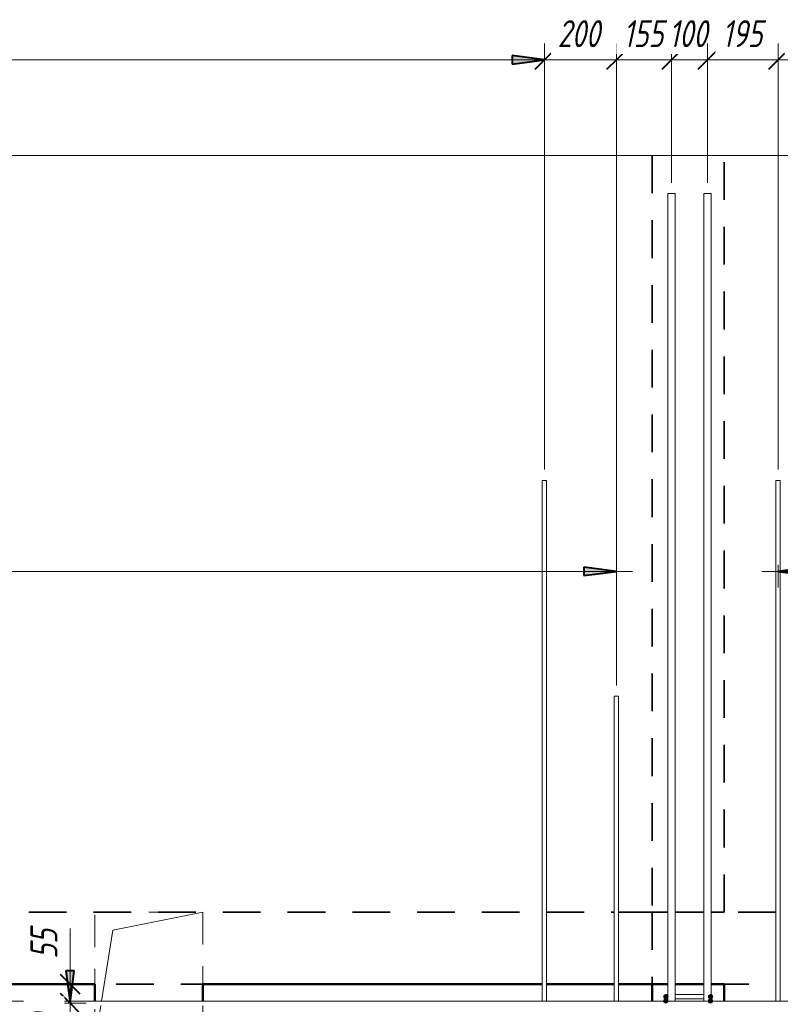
# Model space of a CAD drawing. Header units: millimetres. Extents: x -17457 to 38668, y -1477 to 6786.
# Tile 47 of 104: x 4073 to 6188, y 3844 to 6581. Entities that reach past the tile are written whole.
import ezdxf

# ---------------------------------------------------------------- set-up
doc = ezdxf.new("R2010")
doc.units = ezdxf.units.MM
doc.linetypes.add('01 Штриховая _4 мм_', pattern=[180, 105, -75])
doc.linetypes.add('ADSK_Невидимые', pattern=[150, 90, -60])
for name, color, linetype, lineweight in [('A-____-____-DIMS', 211, 'Continuous', 9), ('A-____-____-DIMS-30', 211, 'Continuous', 9), ('A-DETL-GENF-HDLN', 90, 'ADSK_Невидимые', 20), ('A-DETL-GENF-OTLN', 92, 'Continuous', 20), ('A-DOOR-____-OTLN', 31, 'Continuous', 20), ('A-FLOR-____-MCUT', 192, 'Continuous', 50), ('A-FLOR-____-OTLN', 192, 'Continuous', 20), ('A-WALL-____-MCUT', 113, 'Continuous', 50), ('A-WALL-____-OTLN', 113, 'Continuous', 20), ('S-RBAR-____-MCUT', 171, 'Continuous', 20), ('S-RBAR-____-OTLN', 171, 'Continuous', 100)]:
    doc.layers.add(name, color=color, linetype=linetype, lineweight=lineweight)
doc.styles.add('GOST Common_I_1', font='GOST Common Italic.ttf', dxfattribs={"width": 0.8, "height": 75})
doc.dimstyles.new('ADSK_Для_арматуры_Основной_2_5_мм_шаг_кол-во_Стрелки_точный', dxfattribs={"dimscale": 304.8, "dimtxt": 0.247469, "dimasz": 0.295276, "dimexe": 0.147638, "dimexo": 0.000484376, "dimgap": 0.03937, "dimtad": 1, "dimdec": 0, "dimlfac": 304.8, "dimdsep": 46, "dimtxsty": 'GOST Common_I_1', "dimsah": 1, "dimcen": 0.09, "dimdle": 0.147638, "dimazin": 0, "dimtfac": 1, "dimtdec": 4, "dimtix": 1, "dimtmove": 0, "dimatfit": 3, "dimfxl": 1, "dimtvp": 1, "dimtfill": 1, "dimtolj": 1, "dimtzin": 0, "dimarcsym": 2})
doc.dimstyles.new('ADSK_Округление_5мм__Узкий_', dxfattribs={"dimscale": 304.8, "dimtxt": 0.247469, "dimasz": 0.177165, "dimexe": 0.147638, "dimexo": 0.000322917, "dimgap": 0.03937, "dimtad": 1, "dimdec": 0, "dimlfac": 304.8, "dimrnd": 5, "dimdsep": 46, "dimtxsty": 'GOST Common_I_1', "dimblk1": 'OBLIQUE', "dimblk2": 'OBLIQUE', "dimsah": 1, "dimcen": 0.09, "dimdle": 0.147638, "dimazin": 0, "dimtfac": 1, "dimtdec": 4, "dimtix": 1, "dimtmove": 1, "dimatfit": 3, "dimfxl": 1, "dimtvp": 1, "dimtfill": 1, "dimtolj": 1, "dimtzin": 0, "dimlwd": 20, "dimlwe": 20, "dimarcsym": 2})
doc.dimstyles.new('ADSK_Округление_5мм__Узкий__1', dxfattribs={"dimscale": 304.8, "dimtxt": 0.247469, "dimasz": 0.177165, "dimexe": 0.147638, "dimexo": 0.000322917, "dimgap": 0.03937, "dimtad": 1, "dimdec": 0, "dimlfac": 304.8, "dimrnd": 5, "dimdsep": 46, "dimtxsty": 'GOST Common_I_1', "dimblk1": 'OBLIQUE', "dimblk2": 'OBLIQUE', "dimsah": 1, "dimcen": 0.09, "dimdle": 0.147638, "dimazin": 0, "dimtfac": 1, "dimtdec": 4, "dimtix": 1, "dimtmove": 0, "dimatfit": 3, "dimfxl": 1, "dimtvp": 1, "dimtfill": 1, "dimtolj": 1, "dimtzin": 0, "dimlwd": 20, "dimlwe": 20, "dimarcsym": 2})

# ---------------------------------------------------------------- blocks, each defined once
blk = doc.blocks.new('ADSK_Дверь_ПроемПрямоугольный - ADSK_Дверь_ПроемПрямоугольный-V4-КЖ1_Р_ВЭ1_Армирование_10')
at = {"layer": 'A-DETL-GENF-HDLN'}
for p, q in [((-12350, 3852.6), (-12350, 4100)), ((-12350, 4100), (-12050, 4100)), ((-12050, 4100), (-12050, 3852.6)), ((-12350, 3740), (-12350, 3840.6)), ((-12050, 3840.6), (-12050, 3740))]:
    blk.add_line(p, q, dxfattribs=at)
at = {"layer": 'A-DETL-GENF-OTLN'}
for p, q in [((-12300, 4050), (-12050, 4100)), ((-12331.8, 3852.6), (-12300, 4050)), ((-12350, 3740), (-12333.8, 3840.6))]:
    blk.add_line(p, q, dxfattribs=at)
blk = doc.blocks.new('ADSK_Обрыв_Линия - ADSK_Обрыв_линия-1412201-КЖ1_Р_ВЭ1_Армирование_10')
at = {"layer": 'A-DETL-GENF-OTLN'}
blk.add_line((-12791.2, 6203.2), (-9000, 6203.2), dxfattribs=at)
blk = doc.blocks.new('DIMBLOCK124-КЖ1_Р_ВЭ1_Армирование_10')
at = {"layer": 'A-____-____-DIMS-30', "lineweight": 20}
for p, q in [((4212.7, 4054.6), (4212.7, 3955.2)), ((4212.7, 3955.2), (4212.7, 3873.3)), ((4212.7, 3846.6), (4212.7, 3945)), ((4212.7, 3900), (4204.5, 3900)), ((4212.7, 3900), (4257.7, 3900)), ((4212.7, 3846.6), (4204.5, 3846.6)), ((4212.7, 3846.6), (4257.7, 3846.6))]:
    blk.add_line(p, q, dxfattribs=at)
at = {"layer": 'A-____-____-DIMS-30', "lineweight": 40}
for p, q in [((4212.7, 3900), (4185.7, 3927)), ((4212.7, 3900), (4239.7, 3873)), ((4212.7, 3846.6), (4185.7, 3873.6)), ((4212.7, 3846.6), (4239.7, 3819.6))]:
    blk.add_line(p, q, dxfattribs=at)
at = {"layer": 'A-____-____-DIMS-30', "color": 0, "lineweight": 20, "insert": (4102.6, 3970.2), "char_height": 75, "width": 101.253, "attachment_point": 1, "rotation": 90, "line_spacing_factor": 1.022761, "style": 'GOST Common_I_1', "bg_fill": 3, "box_fill_scale": 1.25, "bg_fill_color": 256, "bg_fill_true_color": 13158600, "bg_fill_transparency": 0}
blk.add_mtext('55', dxfattribs=at)
blk = doc.blocks.new('_Oblique')
at = {"color": 0, "linetype": 'ByBlock', "lineweight": -2}
blk.add_line((-0.5, -0.5), (0.5, 0.5), dxfattribs=at)
blk = doc.blocks.new('DIMBLOCK142-КЖ1_Р_ВЭ1_Армирование_10')
at = {"layer": 'A-____-____-DIMS-30', "lineweight": 20}
for p, q in [((1931.7, 6469.5), (1931.7, 6514.5)), ((5531.7, 6469.5), (5531.7, 6514.5)), ((1931.7, 6469.5), (5531.7, 6469.5)), ((1931.7, 6469.5), (1931.7, 5330)), ((5531.7, 6469.5), (5531.7, 5330))]:
    blk.add_line(p, q, dxfattribs=at)
at = {"layer": 'A-____-____-DIMS-30', "lineweight": 40}
for p, q in [((1931.7, 6469.5), (1958.7, 6496.5)), ((5531.7, 6469.5), (5558.7, 6496.5)), ((1931.7, 6469.5), (1904.7, 6442.5)), ((5531.7, 6469.5), (5504.7, 6442.5))]:
    blk.add_line(p, q, dxfattribs=at)
at = {"layer": 'A-____-____-DIMS-30', "color": 0, "lineweight": 20, "insert": (3647.3, 6579.5), "char_height": 75, "width": 202.507, "attachment_point": 1, "line_spacing_factor": 1.022761, "style": 'GOST Common_I_1', "bg_fill": 3, "box_fill_scale": 1.25, "bg_fill_color": 256, "bg_fill_true_color": 13158600, "bg_fill_transparency": 0}
blk.add_mtext('3600', dxfattribs=at)
blk = doc.blocks.new('DIMBLOCK143-КЖ1_Р_ВЭ1_Армирование_10')
at = {"layer": 'A-____-____-DIMS-30', "lineweight": 20}
for p, q in [((5531.7, 6469.5), (5531.7, 6514.5)), ((5731.7, 6469.5), (5731.7, 6514.5)), ((5531.7, 6469.5), (5731.7, 6469.5)), ((5531.7, 6469.5), (5531.7, 5330)), ((5731.7, 6469.5), (5731.7, 4730))]:
    blk.add_line(p, q, dxfattribs=at)
at = {"layer": 'A-____-____-DIMS-30', "lineweight": 40}
for p, q in [((5531.7, 6469.5), (5558.7, 6496.5)), ((5731.7, 6469.5), (5758.7, 6496.5)), ((5531.7, 6469.5), (5504.7, 6442.5)), ((5731.7, 6469.5), (5704.7, 6442.5))]:
    blk.add_line(p, q, dxfattribs=at)
at = {"layer": 'A-____-____-DIMS-30', "color": 0, "lineweight": 20, "insert": (5568.4, 6579.5), "char_height": 75, "width": 151.88, "attachment_point": 1, "line_spacing_factor": 1.022761, "style": 'GOST Common_I_1', "bg_fill": 3, "box_fill_scale": 1.25, "bg_fill_color": 256, "bg_fill_true_color": 13158600, "bg_fill_transparency": 0}
blk.add_mtext('200', dxfattribs=at)
blk = doc.blocks.new('DIMBLOCK144-КЖ1_Р_ВЭ1_Армирование_10')
at = {"layer": 'A-____-____-DIMS-30', "lineweight": 20}
for p, q in [((5731.7, 6469.5), (5731.7, 6514.5)), ((5885.2, 6469.5), (5885.2, 6514.5)), ((5731.7, 6469.5), (5885.2, 6469.5)), ((5731.7, 6469.5), (5731.7, 4730)), ((5885.2, 6469.5), (5885.2, 6127.6))]:
    blk.add_line(p, q, dxfattribs=at)
at = {"layer": 'A-____-____-DIMS-30', "lineweight": 40}
for p, q in [((5731.7, 6469.5), (5758.7, 6496.5)), ((5885.2, 6469.5), (5912.2, 6496.5)), ((5731.7, 6469.5), (5704.7, 6442.5)), ((5885.2, 6469.5), (5858.2, 6442.5))]:
    blk.add_line(p, q, dxfattribs=at)
at = {"layer": 'A-____-____-DIMS-30', "color": 0, "lineweight": 20, "insert": (5750.9, 6579.5), "char_height": 75, "width": 138.073, "attachment_point": 1, "line_spacing_factor": 1.022761, "style": 'GOST Common_I_1', "bg_fill": 3, "box_fill_scale": 1.25, "bg_fill_color": 256, "bg_fill_true_color": 13158600, "bg_fill_transparency": 0}
blk.add_mtext('155', dxfattribs=at)
blk = doc.blocks.new('DIMBLOCK145-КЖ1_Р_ВЭ1_Армирование_10')
at = {"layer": 'A-____-____-DIMS-30', "lineweight": 20}
for p, q in [((5885.2, 6469.5), (5885.2, 6514.5)), ((5985.2, 6469.5), (5985.2, 6514.5)), ((5885.2, 6469.5), (5985.2, 6469.5)), ((5885.2, 6469.5), (5885.2, 6127.6)), ((5985.2, 6469.5), (5985.2, 6127.6))]:
    blk.add_line(p, q, dxfattribs=at)
at = {"layer": 'A-____-____-DIMS-30', "lineweight": 40}
for p, q in [((5885.2, 6469.5), (5912.2, 6496.5)), ((5985.2, 6469.5), (6012.2, 6496.5)), ((5885.2, 6469.5), (5858.2, 6442.5)), ((5985.2, 6469.5), (5958.2, 6442.5))]:
    blk.add_line(p, q, dxfattribs=at)
at = {"layer": 'A-____-____-DIMS-30', "color": 0, "lineweight": 20, "insert": (5877.7, 6579.5), "char_height": 75, "width": 138.073, "attachment_point": 1, "line_spacing_factor": 1.022761, "style": 'GOST Common_I_1', "bg_fill": 3, "box_fill_scale": 1.25, "bg_fill_color": 256, "bg_fill_true_color": 13158600, "bg_fill_transparency": 0}
blk.add_mtext('100', dxfattribs=at)
blk = doc.blocks.new('DIMBLOCK146-КЖ1_Р_ВЭ1_Армирование_10')
at = {"layer": 'A-____-____-DIMS-30', "lineweight": 20}
for p, q in [((5985.2, 6469.5), (5985.2, 6514.5)), ((6181.7, 6469.5), (6181.7, 6514.5)), ((5985.2, 6469.5), (6181.7, 6469.5)), ((5985.2, 6469.5), (5985.2, 6127.6)), ((6181.7, 6469.5), (6181.7, 5330))]:
    blk.add_line(p, q, dxfattribs=at)
at = {"layer": 'A-____-____-DIMS-30', "lineweight": 40}
for p, q in [((5985.2, 6469.5), (6012.2, 6496.5)), ((6181.7, 6469.5), (6208.7, 6496.5)), ((5985.2, 6469.5), (5958.2, 6442.5)), ((6181.7, 6469.5), (6154.7, 6442.5))]:
    blk.add_line(p, q, dxfattribs=at)
at = {"layer": 'A-____-____-DIMS-30', "color": 0, "lineweight": 20, "insert": (6025.9, 6579.5), "char_height": 75, "width": 138.073, "attachment_point": 1, "line_spacing_factor": 1.022761, "style": 'GOST Common_I_1', "bg_fill": 3, "box_fill_scale": 1.25, "bg_fill_color": 256, "bg_fill_true_color": 13158600, "bg_fill_transparency": 0}
blk.add_mtext('195', dxfattribs=at)
blk = doc.blocks.new('DIMBLOCK147-КЖ1_Р_ВЭ1_Армирование_10')
at = {"layer": 'A-____-____-DIMS-30', "lineweight": 20}
for p, q in [((6181.7, 6469.5), (6181.7, 6514.5)), ((6381.7, 6469.5), (6381.7, 6514.5)), ((6181.7, 6469.5), (6381.7, 6469.5)), ((6181.7, 6469.5), (6181.7, 5330)), ((6381.7, 6469.5), (6381.7, 4730))]:
    blk.add_line(p, q, dxfattribs=at)
at = {"layer": 'A-____-____-DIMS-30', "lineweight": 40}
for p, q in [((6181.7, 6469.5), (6208.7, 6496.5)), ((6381.7, 6469.5), (6408.7, 6496.5)), ((6181.7, 6469.5), (6154.7, 6442.5)), ((6381.7, 6469.5), (6354.7, 6442.5))]:
    blk.add_line(p, q, dxfattribs=at)
at = {"layer": 'A-____-____-DIMS-30', "color": 0, "lineweight": 20, "insert": (6218.4, 6579.5), "char_height": 75, "width": 151.88, "attachment_point": 1, "line_spacing_factor": 1.022761, "style": 'GOST Common_I_1', "bg_fill": 3, "box_fill_scale": 1.25, "bg_fill_color": 256, "bg_fill_true_color": 13158600, "bg_fill_transparency": 0}
blk.add_mtext('200', dxfattribs=at)
blk = doc.blocks.new('DIMBLOCK160-КЖ1_Р_ВЭ1_Армирование_10')
at = {"layer": 'A-____-____-DIMS-30', "lineweight": 40}
for points in [[(4212.7, 3846.6), (4224.5, 3936.6), (4200.8, 3936.6)], [(4212.7, 3686.6), (4200.8, 3596.6), (4224.5, 3596.6)]]:
    blk.add_hatch(color=256, dxfattribs=at).paths.add_polyline_path(points)
at = {"layer": 'A-____-____-DIMS-30'}
for p, q in [((4212.7, 4009.4), (4212.7, 3686.6)), ((4212.7, 3846.6), (4167.7, 3846.6)), ((4212.7, 3846.6), (4231.3, 3846.6)), ((4212.7, 3686.6), (4167.7, 3686.6)), ((4212.7, 3686.6), (4231.3, 3686.6))]:
    blk.add_line(p, q, dxfattribs=at)
at = {"layer": 'A-____-____-DIMS-30', "lineweight": 40}
for p, q in [((4224.5, 3936.6), (4200.8, 3936.6)), ((4200.8, 3936.6), (4212.7, 3846.6)), ((4212.7, 3846.6), (4224.5, 3936.6)), ((4212.7, 3686.6), (4200.8, 3596.6)), ((4224.5, 3596.6), (4212.7, 3686.6)), ((4200.8, 3596.6), (4224.5, 3596.6))]:
    blk.add_line(p, q, dxfattribs=at)
at = {"layer": 'A-____-____-DIMS-30', "color": 0, "insert": (4102.6, 3709.1), "char_height": 75, "width": 138.073, "attachment_point": 1, "rotation": 90, "line_spacing_factor": 1.022761, "style": 'GOST Common_I_1', "bg_fill": 3, "box_fill_scale": 1.25, "bg_fill_color": 256, "bg_fill_true_color": 13158600, "bg_fill_transparency": 0}
blk.add_mtext('160', dxfattribs=at)
blk = doc.blocks.new('_None')
blk = doc.blocks.new('DIMBLOCK168-КЖ1_Р_ВЭ1_Армирование_10')
at = {"layer": 'A-____-____-DIMS-30', "lineweight": 40}
for points in [[(6181.7, 5047.2), (6271.7, 5035.4), (6271.7, 5059.1)], [(7381.7, 5047.2), (7291.7, 5059.1), (7291.7, 5035.4)]]:
    blk.add_hatch(color=256, dxfattribs=at).paths.add_polyline_path(points)
at = {"layer": 'A-____-____-DIMS-30'}
for p, q in [((6181.7, 5047.2), (6181.7, 5065.9)), ((7381.7, 5047.2), (7381.7, 5065.9)), ((6136.7, 5047.2), (7426.7, 5047.2)), ((6181.7, 5047.2), (6181.7, 5002.2)), ((7381.7, 5047.2), (7381.7, 5002.2))]:
    blk.add_line(p, q, dxfattribs=at)
at = {"layer": 'A-____-____-DIMS-30', "lineweight": 40}
for p, q in [((6271.7, 5059.1), (6181.7, 5047.2)), ((6181.7, 5047.2), (6271.7, 5035.4)), ((6271.7, 5035.4), (6271.7, 5059.1)), ((7381.7, 5047.2), (7291.7, 5059.1)), ((7291.7, 5059.1), (7291.7, 5035.4)), ((7291.7, 5035.4), (7381.7, 5047.2))]:
    blk.add_line(p, q, dxfattribs=at)
at = {"layer": 'A-____-____-DIMS-30', "color": 0, "insert": (6573.3, 5157.2), "char_height": 75, "width": 500.13, "attachment_point": 1, "line_spacing_factor": 1.022761, "style": 'GOST Common_I_1', "bg_fill": 3, "box_fill_scale": 1.25, "bg_fill_color": 256, "bg_fill_true_color": 13158600, "bg_fill_transparency": 0}
blk.add_mtext('400x3=1200', dxfattribs=at)
blk = doc.blocks.new('DIMBLOCK169-КЖ1_Р_ВЭ1_Армирование_10')
at = {"layer": 'A-____-____-DIMS-30', "lineweight": 40}
for points in [[(1731.7, 5047.2), (1821.7, 5035.4), (1821.7, 5059.1)], [(5731.7, 5047.2), (5641.7, 5059.1), (5641.7, 5035.4)]]:
    blk.add_hatch(color=256, dxfattribs=at).paths.add_polyline_path(points)
at = {"layer": 'A-____-____-DIMS-30'}
for p, q in [((1731.7, 5047.2), (1731.7, 5092.2)), ((5731.7, 5047.2), (5731.7, 5092.2)), ((1686.7, 5047.2), (5776.7, 5047.2)), ((1731.7, 5047.2), (1731.7, 4745)), ((5731.7, 5047.2), (5731.7, 4745))]:
    blk.add_line(p, q, dxfattribs=at)
at = {"layer": 'A-____-____-DIMS-30', "lineweight": 40}
for p, q in [((1821.7, 5059.1), (1731.7, 5047.2)), ((1731.7, 5047.2), (1821.7, 5035.4)), ((1821.7, 5035.4), (1821.7, 5059.1)), ((5731.7, 5047.2), (5641.7, 5059.1)), ((5641.7, 5059.1), (5641.7, 5035.4)), ((5641.7, 5035.4), (5731.7, 5047.2))]:
    blk.add_line(p, q, dxfattribs=at)
at = {"layer": 'A-____-____-DIMS-30', "color": 0, "insert": (3499, 5157.2), "char_height": 75, "width": 558.428, "attachment_point": 1, "line_spacing_factor": 1.022761, "style": 'GOST Common_I_1', "bg_fill": 3, "box_fill_scale": 1.25, "bg_fill_color": 256, "bg_fill_true_color": 13158600, "bg_fill_transparency": 0}
blk.add_mtext('400x10=4000', dxfattribs=at)
blk = doc.blocks.new('DIMBLOCK170-КЖ1_Р_ВЭ1_Армирование_10')
at = {"layer": 'A-____-____-DIMS-30', "lineweight": 40}
for points in [[(1931.7, 6469.5), (2021.7, 6457.6), (2021.7, 6481.3)], [(5531.7, 6469.5), (5441.7, 6481.3), (5441.7, 6457.6)]]:
    blk.add_hatch(color=256, dxfattribs=at).paths.add_polyline_path(points)
at = {"layer": 'A-____-____-DIMS-30'}
for p, q in [((1931.7, 6469.5), (1931.7, 6514.5)), ((5531.7, 6469.5), (5531.7, 6514.5)), ((1886.7, 6469.5), (5576.7, 6469.5)), ((1931.7, 6469.5), (1931.7, 5345)), ((5531.7, 6469.5), (5531.7, 5345))]:
    blk.add_line(p, q, dxfattribs=at)
at = {"layer": 'A-____-____-DIMS-30', "lineweight": 40}
for p, q in [((2021.7, 6481.3), (1931.7, 6469.5)), ((1931.7, 6469.5), (2021.7, 6457.6)), ((2021.7, 6457.6), (2021.7, 6481.3)), ((5531.7, 6469.5), (5441.7, 6481.3)), ((5441.7, 6481.3), (5441.7, 6457.6)), ((5441.7, 6457.6), (5531.7, 6469.5))]:
    blk.add_line(p, q, dxfattribs=at)
at = {"layer": 'A-____-____-DIMS-30', "color": 0, "insert": (3517.5, 6579.5), "char_height": 75, "width": 513.937, "attachment_point": 1, "line_spacing_factor": 1.022761, "style": 'GOST Common_I_1', "bg_fill": 3, "box_fill_scale": 1.25, "bg_fill_color": 256, "bg_fill_true_color": 13158600, "bg_fill_transparency": 0}
blk.add_mtext('400x9=3600', dxfattribs=at)

msp = doc.modelspace()

# ---------------------------------------------------------------- hatches: boundary and pattern name
at = {"layer": 'S-RBAR-____-MCUT'}
h = msp.add_hatch(color=256, dxfattribs=at)
edge = h.paths.add_edge_path()
edge.add_arc((5869.6793, 3865), 6, 0, 360)
for points in [[(5869.6793, 3859), (5874.8754, 3862), (5874.8754, 3868), (5869.6793, 3871), (5864.4831, 3868), (5864.4831, 3862)], [(5993.6793, 3859), (5998.8754, 3862), (5998.8754, 3868), (5993.6793, 3871), (5988.4831, 3868), (5988.4831, 3862)], [(5869.6793, 3847), (5874.8754, 3850), (5874.8754, 3856), (5869.6793, 3859), (5864.4831, 3856), (5864.4831, 3850)], [(5993.6793, 3847), (5998.8754, 3850), (5998.8754, 3856), (5993.6793, 3859), (5988.4831, 3856), (5988.4831, 3850)]]:
    msp.add_hatch(color=256, dxfattribs=at).paths.add_polyline_path(points)
h = msp.add_hatch(color=256, dxfattribs=at)
edge = h.paths.add_edge_path()
edge.add_arc((5993.6793, 3865), 6, 0, 360)
h = msp.add_hatch(color=256, dxfattribs=at)
edge = h.paths.add_edge_path()
edge.add_arc((5869.6793, 3853), 6, 0, 360)
h = msp.add_hatch(color=256, dxfattribs=at)
edge = h.paths.add_edge_path()
edge.add_arc((5993.6793, 3853), 6, 0, 360)

# ---------------------------------------------------------------- linework, layer by layer
at = {"layer": 'A-FLOR-____-MCUT', "linetype": '01 Штриховая _4 мм_', "lineweight": 35}
for p, q in [((5875.2087, 4100), (5831.6793, 4100)), ((5831.6793, 4100), (5831.6793, 3900)), ((5975.2087, 4100), (5895.2087, 4100)), ((6175.6806, 4100), (5995.2087, 4100)), ((5831.6793, 3900), (5875.2087, 3900)), ((5895.2087, 3900), (5975.2087, 3900)), ((5995.2087, 3900), (6175.6806, 3900))]:
    msp.add_line(p, q, dxfattribs=at)
at = {"layer": 'A-FLOR-____-OTLN', "linetype": '01 Штриховая _4 мм_', "lineweight": 35}
for p, q in [((1937.6796, 4100), (5525.6796, 4100)), ((5537.6796, 4100), (5725.6796, 4100)), ((5737.6796, 4100), (5831.6793, 4100)), ((5525.6796, 3900), (1937.6796, 3900)), ((5725.6796, 3900), (5537.6796, 3900)), ((5831.6793, 3900), (5737.6796, 3900))]:
    msp.add_line(p, q, dxfattribs=at)
at = {"layer": 'A-WALL-____-MCUT', "linetype": '01 Штриховая _4 мм_', "lineweight": 35}
for p, q in [((5831.6793, 6203.2464), (5831.6793, 4100)), ((6031.6793, 4100), (6031.6793, 6203.2464)), ((5831.6793, 4100), (5875.2087, 4100)), ((5895.2087, 4100), (5975.2087, 4100)), ((5995.2087, 4100), (6031.6793, 4100))]:
    msp.add_line(p, q, dxfattribs=at)
at = {"layer": 'A-WALL-____-MCUT'}
for p, q in [((5875.2087, 3900), (5831.6793, 3900)), ((5831.6793, 3900), (5831.6793, 3852.636)), ((5975.2087, 3900), (5895.2087, 3900)), ((6031.6793, 3900), (5995.2087, 3900)), ((6031.6793, 3852.636), (6031.6793, 3900))]:
    msp.add_line(p, q, dxfattribs=at)
at = {"layer": 'A-WALL-____-OTLN', "linetype": '01 Штриховая _4 мм_', "lineweight": 35}
for p, q in [((1937.6796, 4100), (5525.6796, 4100)), ((5537.6796, 4100), (5725.6796, 4100)), ((5737.6796, 4100), (5831.6296, 4100))]:
    msp.add_line(p, q, dxfattribs=at)
at = {"layer": 'A-WALL-____-OTLN', "lineweight": 50}
for p, q in [((4281.6793, 3900), (1937.6796, 3900)), ((4281.6793, 3852.636), (4281.6793, 3900)), ((5525.6796, 3900), (4581.6793, 3900)), ((4581.6793, 3900), (4581.6793, 3852.636)), ((5725.6796, 3900), (5537.6796, 3900)), ((5831.6296, 3900), (5737.6796, 3900))]:
    msp.add_line(p, q, dxfattribs=at)
at = {"layer": 'S-RBAR-____-MCUT'}
for p, q in [((5869.6793, 3871), (5864.4831, 3868)), ((5864.4831, 3868), (5864.4831, 3862)), ((5864.4831, 3862), (5869.6793, 3859)), ((5874.8754, 3868), (5869.6793, 3871)), ((5869.6793, 3859), (5874.8754, 3862)), ((5874.8754, 3862), (5874.8754, 3868)), ((5993.6793, 3871), (5988.4831, 3868)), ((5988.4831, 3868), (5988.4831, 3862)), ((5988.4831, 3862), (5993.6793, 3859)), ((5998.8754, 3868), (5993.6793, 3871)), ((5993.6793, 3859), (5998.8754, 3862)), ((5998.8754, 3862), (5998.8754, 3868)), ((5869.6793, 3859), (5864.4831, 3856)), ((5864.4831, 3856), (5864.4831, 3850)), ((5864.4831, 3850), (5869.6793, 3847)), ((5874.8754, 3856), (5869.6793, 3859)), ((5869.6793, 3847), (5874.8754, 3850)), ((5874.8754, 3850), (5874.8754, 3856)), ((5993.6793, 3859), (5988.4831, 3856)), ((5988.4831, 3856), (5988.4831, 3850)), ((5988.4831, 3850), (5993.6793, 3847)), ((5998.8754, 3856), (5993.6793, 3859)), ((5993.6793, 3847), (5998.8754, 3850)), ((5998.8754, 3850), (5998.8754, 3856))]:
    msp.add_line(p, q, dxfattribs=at)
for centre in [(5869.6793, 3865), (5993.6793, 3865), (5869.6793, 3853), (5993.6793, 3853)]:
    msp.add_circle(centre, 6, dxfattribs=at)
at = {"layer": 'S-RBAR-____-OTLN', "lineweight": 20}
for p, q in [((5895.2087, 6097.575), (5875.2087, 6097.575)), ((5875.2087, 4103.6912), (5875.2087, 6097.575)), ((5895.2087, 4103.6912), (5895.2087, 6097.575)), ((5995.2087, 6097.575), (5975.2087, 6097.575)), ((5975.2087, 4103.6912), (5975.2087, 6097.575)), ((5995.2087, 4103.6912), (5995.2087, 6097.575)), ((5537.6796, 5300), (5525.6796, 5300)), ((5525.6796, 3852.636), (5525.6796, 5300)), ((5537.6796, 3852.636), (5537.6796, 5300)), ((6187.6806, 5300), (6175.6806, 5300)), ((6175.6806, 3852.636), (6175.6806, 5300)), ((6187.6806, 3852.636), (6187.6806, 5300)), ((5737.6796, 4700), (5725.6796, 4700)), ((5725.6796, 3852.636), (5725.6796, 4700)), ((5737.6796, 3852.636), (5737.6796, 4700)), ((5875.2087, 4103.6912), (5875.2087, 4092.723)), ((5875.2087, 3902.363), (5875.2087, 4092.723)), ((5895.2087, 4103.6912), (5895.2087, 4092.723)), ((5895.2087, 3902.363), (5895.2087, 4092.723)), ((5975.2087, 4103.6912), (5975.2087, 4092.723)), ((5975.2087, 3902.363), (5975.2087, 4092.723)), ((5995.2087, 4103.6912), (5995.2087, 4092.723)), ((5995.2087, 3902.363), (5995.2087, 4092.723)), ((5875.2087, 3891.3948), (5875.2087, 3902.363)), ((5875.2087, 3852.636), (5875.2087, 3891.3948)), ((5895.2087, 3891.3948), (5895.2087, 3902.363)), ((5895.2087, 3852.636), (5895.2087, 3891.3948)), ((5975.2087, 3891.3948), (5975.2087, 3902.363)), ((5975.2087, 3852.636), (5975.2087, 3891.3948)), ((5995.2087, 3891.3948), (5995.2087, 3902.363)), ((5995.2087, 3852.636), (5995.2087, 3891.3948)), ((5875.1003, 3871), (5869.6793, 3871)), ((5905.6793, 3871), (5895.1586, 3871)), ((5957.6793, 3871), (5905.6793, 3871)), ((5975.2351, 3871), (5957.6793, 3871)), ((7006.0034, 3852.636), (1.6796, 3852.636)), ((5875.1003, 3859), (5869.6793, 3859)), ((5905.6793, 3859), (5895.1586, 3859)), ((5957.6793, 3859), (5905.6793, 3859)), ((5975.2351, 3859), (5957.6793, 3859))]:
    msp.add_line(p, q, dxfattribs=at)
for centre, start, end in [((5869.6793, 3865), 90, 270), ((5993.6793, 3865), 285, 75)]:
    msp.add_arc(centre, 6, start, end, dxfattribs=at)

# ---------------------------------------------------------------- block references
at = {"layer": 'A-DETL-GENF-OTLN'}
msp.add_blockref('ADSK_Обрыв_Линия - ADSK_Обрыв_линия-1412201-КЖ1_Р_ВЭ1_Армирование_10', (16631.6806, 0), dxfattribs=at)
at = {"layer": 'A-DOOR-____-OTLN'}
msp.add_blockref('ADSK_Дверь_ПроемПрямоугольный - ADSK_Дверь_ПроемПрямоугольный-V4-КЖ1_Р_ВЭ1_Армирование_10', (16631.6806, 0), dxfattribs=at)

# ---------------------------------------------------------------- next in the draw order: dimensions: what is measured, and where the dimension line sits
at = {"layer": 'A-____-____-DIMS', "lineweight": 20}
dim = msp.add_linear_dim(base=(5531.6796, 6469.4769), p1=(1931.6796, 5300), p2=(5531.6796, 5300), dimstyle='ADSK_Округление_5мм__Узкий__1', override={"dimpost": '<>', "dimfxl": 3600}, dxfattribs=at)
dim.commit()
dim.dimension.update_dxf_attribs({"geometry": 'DIMBLOCK142-КЖ1_Р_ВЭ1_Армирование_10', "text_midpoint": (3731.6796, 6519.4599)})
dim = msp.add_linear_dim(base=(4212.6556, 3900), p1=(4174.4718, 3846.636), p2=(4174.4718, 3900), angle=90, dimstyle='ADSK_Округление_5мм__Узкий_', override={"dimpost": '<>', "dimfxl": 53.363961}, dxfattribs=at)
dim.commit()
dim.dimension.update_dxf_attribs({"geometry": 'DIMBLOCK124-КЖ1_Р_ВЭ1_Армирование_10', "text_midpoint": (4152.6435, 4020.8439), "dimtype": 160, "text_rotation": 90})

# ---------------------------------------------------------------- next in the draw order: dimensions: what is measured, and where the dimension line sits
dim = msp.add_linear_dim(base=(5731.6796, 6469.4769), p1=(5531.6796, 5300), p2=(5731.6796, 4700), dimstyle='ADSK_Округление_5мм__Узкий__1', override={"dimpost": '<>', "dimfxl": 632.455532}, dxfattribs=at)
dim.commit()
dim.dimension.update_dxf_attribs({"geometry": 'DIMBLOCK143-КЖ1_Р_ВЭ1_Армирование_10', "text_midpoint": (5631.6796, 6518.9769)})
at = {"layer": 'A-____-____-DIMS'}
dim = msp.add_linear_dim(base=(4212.6556, 3686.636), p1=(4276.2952, 3846.636), p2=(4276.2952, 3686.636), angle=90, text='160', dimstyle='ADSK_Для_арматуры_Основной_2_5_мм_шаг_кол-во_Стрелки_точный', override={"dimpost": '<>', "dimblk1": 'None', "dimblk2": 'None', "dimsah": 1, "dimfxl": 160}, dxfattribs=at)
dim.commit()
dim.dimension.update_dxf_attribs({"geometry": 'DIMBLOCK160-КЖ1_Р_ВЭ1_Армирование_10', "text_midpoint": (4163.1556, 3766.636)})

# ---------------------------------------------------------------- next in the draw order: dimensions: what is measured, and where the dimension line sits
dim = msp.add_linear_dim(base=(5531.6796, 6469.4769), p1=(1931.6796, 5300), p2=(5531.6796, 5300), text='400x9=3600', dimstyle='ADSK_Для_арматуры_Основной_2_5_мм_шаг_кол-во_Стрелки_точный', override={"dimpost": '<>', "dimblk1": 'None', "dimblk2": 'None', "dimsah": 1, "dimfxl": 3600}, dxfattribs=at)
dim.commit()
dim.dimension.update_dxf_attribs({"geometry": 'DIMBLOCK170-КЖ1_Р_ВЭ1_Армирование_10', "text_midpoint": (3731.6796, 6518.9769)})
at = {"layer": 'A-____-____-DIMS', "lineweight": 20}
dim = msp.add_linear_dim(base=(5885.2087, 6469.4769), p1=(5731.6796, 4700), p2=(5885.2087, 6097.575), dimstyle='ADSK_Округление_5мм__Узкий__1', override={"dimpost": '<>', "dimfxl": 1405.982581}, dxfattribs=at)
dim.commit()
dim.dimension.update_dxf_attribs({"geometry": 'DIMBLOCK144-КЖ1_Р_ВЭ1_Армирование_10', "text_midpoint": (5808.4441, 6519.4599)})

# ---------------------------------------------------------------- next in the draw order: dimensions: what is measured, and where the dimension line sits
dim = msp.add_linear_dim(base=(5985.2087, 6469.4769), p1=(5885.2087, 6097.575), p2=(5985.2087, 6097.575), dimstyle='ADSK_Округление_5мм__Узкий__1', override={"dimpost": '<>', "dimfxl": 100}, dxfattribs=at)
dim.commit()
dim.dimension.update_dxf_attribs({"geometry": 'DIMBLOCK145-КЖ1_Р_ВЭ1_Армирование_10', "text_midpoint": (5935.2087, 6518.9769)})
at = {"layer": 'A-____-____-DIMS'}
dim = msp.add_linear_dim(base=(5731.6796, 5047.2135), p1=(1731.6796, 4700), p2=(5731.6796, 4700), text='400x10=4000', dimstyle='ADSK_Для_арматуры_Основной_2_5_мм_шаг_кол-во_Стрелки_точный', override={"dimpost": '<>', "dimblk1": 'None', "dimblk2": 'None', "dimsah": 1, "dimfxl": 4000}, dxfattribs=at)
dim.commit()
dim.dimension.update_dxf_attribs({"geometry": 'DIMBLOCK169-КЖ1_Р_ВЭ1_Армирование_10', "text_midpoint": (3731.6796, 5096.7135)})

# ---------------------------------------------------------------- next in the draw order: dimensions: what is measured, and where the dimension line sits
at = {"layer": 'A-____-____-DIMS', "lineweight": 20}
dim = msp.add_linear_dim(base=(6181.6806, 6469.4769), p1=(5985.2087, 6097.575), p2=(6181.6806, 5300), dimstyle='ADSK_Округление_5мм__Узкий__1', override={"dimpost": '<>', "dimfxl": 821.417715}, dxfattribs=at)
dim.commit()
dim.dimension.update_dxf_attribs({"geometry": 'DIMBLOCK146-КЖ1_Р_ВЭ1_Армирование_10', "text_midpoint": (6083.4446, 6518.9769)})

# ---------------------------------------------------------------- next in the draw order: dimensions: what is measured, and where the dimension line sits
dim = msp.add_linear_dim(base=(6381.6806, 6469.4769), p1=(6181.6806, 5300), p2=(6381.6806, 4700), dimstyle='ADSK_Округление_5мм__Узкий__1', override={"dimpost": '<>', "dimfxl": 632.455532}, dxfattribs=at)
dim.commit()
dim.dimension.update_dxf_attribs({"geometry": 'DIMBLOCK147-КЖ1_Р_ВЭ1_Армирование_10', "text_midpoint": (6281.6806, 6518.9769)})

# ---------------------------------------------------------------- next in the draw order: dimensions: what is measured, and where the dimension line sits
at = {"layer": 'A-____-____-DIMS'}
dim = msp.add_linear_dim(base=(7381.6806, 5047.2135), p1=(6181.6806, 5110.8532), p2=(7381.6806, 5110.8532), text='400x3=1200', dimstyle='ADSK_Для_арматуры_Основной_2_5_мм_шаг_кол-во_Стрелки_точный', override={"dimpost": '<>', "dimblk1": 'None', "dimblk2": 'None', "dimsah": 1, "dimfxl": 1200}, dxfattribs=at)
dim.commit()
dim.dimension.update_dxf_attribs({"geometry": 'DIMBLOCK168-КЖ1_Р_ВЭ1_Армирование_10', "text_midpoint": (6781.6806, 5096.7135)})

doc.saveas('drawing.dxf')
